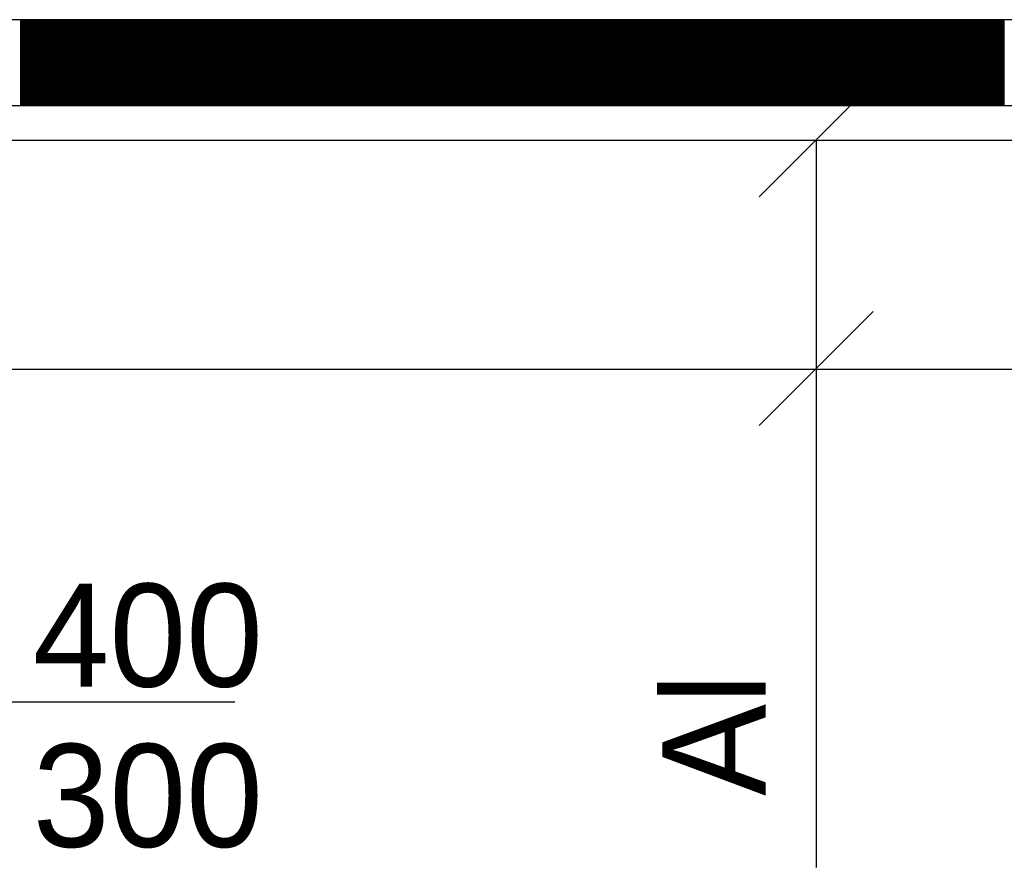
# Model space of a CAD drawing. Extents: x -1448 to 118900, y -195097 to 442500.
# Tile 87 of 103: x 67311 to 69030, y 399967 to 401448. Entities that reach past the tile are written whole.
import ezdxf
from ezdxf.enums import TextEntityAlignment as Align

# ---------------------------------------------------------------- set-up
doc = ezdxf.new("R2010")
doc.units = 0
doc.header["$LTSCALE"] = 100
doc.linetypes.add('LURETOUR', pattern=[6, 4, -2])
doc.layers.get('0').update_dxf_attribs({"linetype": 'CONTINUOUS'})
for name, color, linetype in [('ALL-----_REFLIJNEN', 8, 'CONTINUOUS'), ('WL570---_RETOUR', 3, 'CONTINUOUS'), ('WM570---', 1, 'CONTINUOUS')]:
    doc.layers.add(name, color=color, linetype=linetype)
doc.styles.add('BURO-018', font='BUROFONT.shx', dxfattribs={"height": 180})

# ---------------------------------------------------------------- blocks, each defined once
blk = doc.blocks.new('LU-2D-K-190')
at = {"color": 0, "linetype": 'CONTINUOUS'}
for p, q in [((-0.5, 200), (0.5, 200)), ((-0.5, -200), (0.5, -200))]:
    blk.add_line(p, q, dxfattribs=at)

msp = doc.modelspace()

# ---------------------------------------------------------------- linework, layer by layer
at = {"layer": 'ALL-----_REFLIJNEN', "color": 8, "linetype": 'CONTINUOUS'}
for p, q in [((72519.4, 401447.7), (66555.4, 401447.7)), ((72519.4, 401447.7), (66555.4, 401447.7)), ((67312.5, 401447.7), (67312.5, 401297.7)), ((67314.5, 401447.7), (67314.5, 401297.7)), ((67316.5, 401447.7), (67316.5, 401297.7)), ((67318.5, 401447.7), (67318.5, 401297.7)), ((67320.5, 401447.7), (67320.5, 401297.7)), ((67322.5, 401447.7), (67322.5, 401297.7)), ((67324.5, 401447.7), (67324.5, 401297.7)), ((67326.5, 401447.7), (67326.5, 401297.7)), ((67328.5, 401447.7), (67328.5, 401297.7)), ((67330.5, 401447.7), (67330.5, 401297.7)), ((67332.5, 401447.7), (67332.5, 401297.7)), ((67334.5, 401447.7), (67334.5, 401297.7)), ((67336.5, 401447.7), (67336.5, 401297.7)), ((67338.5, 401447.7), (67338.5, 401297.7)), ((67340.5, 401447.7), (67340.5, 401297.7)), ((67342.5, 401447.7), (67342.5, 401297.7)), ((67344.5, 401447.7), (67344.5, 401297.7)), ((67346.5, 401447.7), (67346.5, 401297.7)), ((67348.5, 401447.7), (67348.5, 401297.7)), ((67350.5, 401447.7), (67350.5, 401297.7)), ((67352.5, 401447.7), (67352.5, 401297.7)), ((67352.7, 401447.7), (67502.7, 401297.7)), ((67352.7, 401447.7), (67502.7, 401297.7)), ((67354.5, 401447.7), (67354.5, 401297.7)), ((67356.5, 401447.7), (67356.5, 401297.7)), ((67358.5, 401447.7), (67358.5, 401297.7)), ((67360.5, 401447.7), (67360.5, 401297.7)), ((67362.5, 401447.7), (67362.5, 401297.7)), ((67364.5, 401447.7), (67364.5, 401297.7)), ((67366.5, 401447.7), (67366.5, 401297.7)), ((67368.5, 401447.7), (67368.5, 401297.7)), ((67370.5, 401447.7), (67370.5, 401297.7)), ((67372.5, 401447.7), (67372.5, 401297.7)), ((67374.5, 401447.7), (67374.5, 401297.7)), ((67376.5, 401447.7), (67376.5, 401297.7)), ((67378.5, 401447.7), (67378.5, 401297.7)), ((67380.5, 401447.7), (67380.5, 401297.7)), ((67382.5, 401447.7), (67382.5, 401297.7)), ((67384.5, 401447.7), (67384.5, 401297.7)), ((67386.5, 401447.7), (67386.5, 401297.7)), ((67388.5, 401447.7), (67388.5, 401297.7)), ((67390.5, 401447.7), (67390.5, 401297.7)), ((67392.5, 401447.7), (67392.5, 401297.7)), ((67394.5, 401447.7), (67394.5, 401297.7)), ((67396.5, 401447.7), (67396.5, 401297.7)), ((67398.5, 401447.7), (67398.5, 401297.7)), ((67400.5, 401447.7), (67400.5, 401297.7)), ((67402.5, 401447.7), (67402.5, 401297.7)), ((67404.5, 401447.7), (67404.5, 401297.7)), ((67406.5, 401447.7), (67406.5, 401297.7)), ((67408.5, 401447.7), (67408.5, 401297.7)), ((67410.5, 401447.7), (67410.5, 401297.7)), ((67412.5, 401447.7), (67412.5, 401297.7)), ((67414.5, 401447.7), (67414.5, 401297.7)), ((67416.5, 401447.7), (67416.5, 401297.7)), ((67418.5, 401447.7), (67418.5, 401297.7)), ((67420.5, 401447.7), (67420.5, 401297.7)), ((67422.5, 401447.7), (67422.5, 401297.7)), ((67424.5, 401447.7), (67424.5, 401297.7)), ((67426.5, 401447.7), (67426.5, 401297.7)), ((67428.5, 401447.7), (67428.5, 401297.7)), ((67430.5, 401447.7), (67430.5, 401297.7)), ((67432.5, 401447.7), (67432.5, 401297.7)), ((67434.5, 401447.7), (67434.5, 401297.7)), ((67436.5, 401447.7), (67436.5, 401297.7)), ((67438.5, 401447.7), (67438.5, 401297.7)), ((67440.5, 401447.7), (67440.5, 401297.7)), ((67442.5, 401447.7), (67442.5, 401297.7)), ((67444.5, 401447.7), (67444.5, 401297.7)), ((67446.5, 401447.7), (67446.5, 401297.7)), ((67448.5, 401447.7), (67448.5, 401297.7)), ((67450.5, 401447.7), (67450.5, 401297.7)), ((67452.5, 401447.7), (67452.5, 401297.7)), ((67454.5, 401447.7), (67454.5, 401297.7)), ((67456.5, 401447.7), (67456.5, 401297.7)), ((67458.5, 401447.7), (67458.5, 401297.7)), ((67460.5, 401447.7), (67460.5, 401297.7)), ((67462.5, 401447.7), (67462.5, 401297.7)), ((67464.5, 401447.7), (67464.5, 401297.7)), ((67466.5, 401447.7), (67466.5, 401297.7)), ((67468.5, 401447.7), (67468.5, 401297.7)), ((67470.5, 401447.7), (67470.5, 401297.7)), ((67472.5, 401447.7), (67472.5, 401297.7)), ((67474.5, 401447.7), (67474.5, 401297.7)), ((67476.5, 401447.7), (67476.5, 401297.7)), ((67478.5, 401447.7), (67478.5, 401297.7)), ((67480.5, 401447.7), (67480.5, 401297.7)), ((67482.5, 401447.7), (67482.5, 401297.7)), ((67484.5, 401447.7), (67484.5, 401297.7)), ((67486.5, 401447.7), (67486.5, 401297.7)), ((67488.5, 401447.7), (67488.5, 401297.7)), ((67490.5, 401447.7), (67490.5, 401297.7)), ((67492.5, 401447.7), (67492.5, 401297.7)), ((67494.5, 401447.7), (67494.5, 401297.7)), ((67496.5, 401447.7), (67496.5, 401297.7)), ((67498.5, 401447.7), (67498.5, 401297.7)), ((67500.5, 401447.7), (67500.5, 401297.7)), ((67502.5, 401447.7), (67502.5, 401297.7)), ((67504.5, 401447.7), (67504.5, 401297.7)), ((67506.5, 401447.7), (67506.5, 401297.7)), ((67508.5, 401447.7), (67508.5, 401297.7)), ((67510.5, 401447.7), (67510.5, 401297.7)), ((67512.5, 401447.7), (67512.5, 401297.7)), ((67514.5, 401447.7), (67514.5, 401297.7)), ((67516.5, 401447.7), (67516.5, 401297.7)), ((67518.5, 401447.7), (67518.5, 401297.7)), ((67520.5, 401447.7), (67520.5, 401297.7)), ((67522.5, 401447.7), (67522.5, 401297.7)), ((67524.5, 401447.7), (67524.5, 401297.7)), ((67526.5, 401447.7), (67526.5, 401297.7)), ((67528.5, 401447.7), (67528.5, 401297.7)), ((67530.5, 401447.7), (67530.5, 401297.7)), ((67532.5, 401447.7), (67532.5, 401297.7)), ((67534.5, 401447.7), (67534.5, 401297.7)), ((67536.5, 401447.7), (67536.5, 401297.7)), ((67538.5, 401447.7), (67538.5, 401297.7)), ((67540.5, 401447.7), (67540.5, 401297.7)), ((67542.5, 401447.7), (67542.5, 401297.7)), ((67544.5, 401447.7), (67544.5, 401297.7)), ((67546.5, 401447.7), (67546.5, 401297.7)), ((67548.5, 401447.7), (67548.5, 401297.7)), ((67550.5, 401447.7), (67550.5, 401297.7)), ((67552.5, 401447.7), (67552.5, 401297.7)), ((67554.5, 401447.7), (67554.5, 401297.7)), ((67556.5, 401447.7), (67556.5, 401297.7)), ((67558.5, 401447.7), (67558.5, 401297.7)), ((67560.5, 401447.7), (67560.5, 401297.7)), ((67562.5, 401447.7), (67562.5, 401297.7)), ((67564.5, 401447.7), (67564.5, 401297.7)), ((67564.9, 401447.7), (67714.9, 401297.7)), ((67564.9, 401447.7), (67714.9, 401297.7)), ((67566.5, 401447.7), (67566.5, 401297.7)), ((67568.5, 401447.7), (67568.5, 401297.7)), ((67570.5, 401447.7), (67570.5, 401297.7)), ((67572.5, 401447.7), (67572.5, 401297.7)), ((67574.5, 401447.7), (67574.5, 401297.7)), ((67576.5, 401447.7), (67576.5, 401297.7)), ((67578.5, 401447.7), (67578.5, 401297.7)), ((67580.5, 401447.7), (67580.5, 401297.7)), ((67582.5, 401447.7), (67582.5, 401297.7)), ((67584.5, 401447.7), (67584.5, 401297.7)), ((67586.5, 401447.7), (67586.5, 401297.7)), ((67588.5, 401447.7), (67588.5, 401297.7)), ((67590.5, 401447.7), (67590.5, 401297.7)), ((67592.5, 401447.7), (67592.5, 401297.7)), ((67594.5, 401447.7), (67594.5, 401297.7)), ((67596.5, 401447.7), (67596.5, 401297.7)), ((67598.5, 401447.7), (67598.5, 401297.7)), ((67600.5, 401447.7), (67600.5, 401297.7)), ((67602.5, 401447.7), (67602.5, 401297.7)), ((67604.5, 401447.7), (67604.5, 401297.7)), ((67606.5, 401447.7), (67606.5, 401297.7)), ((67608.5, 401447.7), (67608.5, 401297.7)), ((67610.5, 401447.7), (67610.5, 401297.7)), ((67612.5, 401447.7), (67612.5, 401297.7)), ((67614.5, 401447.7), (67614.5, 401297.7)), ((67616.5, 401447.7), (67616.5, 401297.7)), ((67618.5, 401447.7), (67618.5, 401297.7)), ((67620.5, 401447.7), (67620.5, 401297.7)), ((67622.5, 401447.7), (67622.5, 401297.7)), ((67624.5, 401447.7), (67624.5, 401297.7)), ((67626.5, 401447.7), (67626.5, 401297.7)), ((67628.5, 401447.7), (67628.5, 401297.7)), ((67630.5, 401447.7), (67630.5, 401297.7)), ((67632.5, 401447.7), (67632.5, 401297.7)), ((67634.5, 401447.7), (67634.5, 401297.7)), ((67636.5, 401447.7), (67636.5, 401297.7)), ((67638.5, 401447.7), (67638.5, 401297.7)), ((67640.5, 401447.7), (67640.5, 401297.7)), ((67642.5, 401447.7), (67642.5, 401297.7)), ((67644.5, 401447.7), (67644.5, 401297.7)), ((67646.5, 401447.7), (67646.5, 401297.7)), ((67648.5, 401447.7), (67648.5, 401297.7)), ((67650.5, 401447.7), (67650.5, 401297.7)), ((67652.5, 401447.7), (67652.5, 401297.7)), ((67654.5, 401447.7), (67654.5, 401297.7)), ((67656.5, 401447.7), (67656.5, 401297.7)), ((67658.5, 401447.7), (67658.5, 401297.7)), ((67660.5, 401447.7), (67660.5, 401297.7)), ((67662.5, 401447.7), (67662.5, 401297.7)), ((67664.5, 401447.7), (67664.5, 401297.7)), ((67666.5, 401447.7), (67666.5, 401297.7)), ((67668.5, 401447.7), (67668.5, 401297.7)), ((67670.5, 401447.7), (67670.5, 401297.7)), ((67672.5, 401447.7), (67672.5, 401297.7)), ((67674.5, 401447.7), (67674.5, 401297.7)), ((67676.5, 401447.7), (67676.5, 401297.7)), ((67678.5, 401447.7), (67678.5, 401297.7)), ((67680.5, 401447.7), (67680.5, 401297.7)), ((67682.5, 401447.7), (67682.5, 401297.7)), ((67684.5, 401447.7), (67684.5, 401297.7)), ((67686.5, 401447.7), (67686.5, 401297.7)), ((67688.5, 401447.7), (67688.5, 401297.7)), ((67690.5, 401447.7), (67690.5, 401297.7)), ((67692.5, 401447.7), (67692.5, 401297.7)), ((67694.5, 401447.7), (67694.5, 401297.7)), ((67696.5, 401447.7), (67696.5, 401297.7)), ((67698.5, 401447.7), (67698.5, 401297.7)), ((67700.5, 401447.7), (67700.5, 401297.7)), ((67702.5, 401447.7), (67702.5, 401297.7)), ((67704.5, 401447.7), (67704.5, 401297.7)), ((67706.5, 401447.7), (67706.5, 401297.7)), ((67708.5, 401447.7), (67708.5, 401297.7)), ((67710.5, 401447.7), (67710.5, 401297.7)), ((67712.5, 401447.7), (67712.5, 401297.7)), ((67714.5, 401447.7), (67714.5, 401297.7)), ((67716.5, 401447.7), (67716.5, 401297.7)), ((67718.5, 401447.7), (67718.5, 401297.7)), ((67720.5, 401447.7), (67720.5, 401297.7)), ((67722.5, 401447.7), (67722.5, 401297.7)), ((67724.5, 401447.7), (67724.5, 401297.7)), ((67726.5, 401447.7), (67726.5, 401297.7)), ((67728.5, 401447.7), (67728.5, 401297.7)), ((67730.5, 401447.7), (67730.5, 401297.7)), ((67732.5, 401447.7), (67732.5, 401297.7)), ((67734.5, 401447.7), (67734.5, 401297.7)), ((67736.5, 401447.7), (67736.5, 401297.7)), ((67738.5, 401447.7), (67738.5, 401297.7)), ((67740.5, 401447.7), (67740.5, 401297.7)), ((67742.5, 401447.7), (67742.5, 401297.7)), ((67744.5, 401447.7), (67744.5, 401297.7)), ((67746.5, 401447.7), (67746.5, 401297.7)), ((67748.5, 401447.7), (67748.5, 401297.7)), ((67750.5, 401447.7), (67750.5, 401297.7)), ((67752.5, 401447.7), (67752.5, 401297.7)), ((67754.5, 401447.7), (67754.5, 401297.7)), ((67756.5, 401447.7), (67756.5, 401297.7)), ((67758.5, 401447.7), (67758.5, 401297.7)), ((67760.5, 401447.7), (67760.5, 401297.7)), ((67762.5, 401447.7), (67762.5, 401297.7)), ((67764.5, 401447.7), (67764.5, 401297.7)), ((67766.5, 401447.7), (67766.5, 401297.7)), ((67768.5, 401447.7), (67768.5, 401297.7)), ((67770.5, 401447.7), (67770.5, 401297.7)), ((67772.5, 401447.7), (67772.5, 401297.7)), ((67774.5, 401447.7), (67774.5, 401297.7)), ((67776.5, 401447.7), (67776.5, 401297.7)), ((67777, 401447.7), (67927, 401297.7)), ((67777, 401447.7), (67927, 401297.7)), ((67778.5, 401447.7), (67778.5, 401297.7)), ((67780.5, 401447.7), (67780.5, 401297.7)), ((67782.5, 401447.7), (67782.5, 401297.7)), ((67784.5, 401447.7), (67784.5, 401297.7)), ((67786.5, 401447.7), (67786.5, 401297.7)), ((67788.5, 401447.7), (67788.5, 401297.7)), ((67790.5, 401447.7), (67790.5, 401297.7)), ((67792.5, 401447.7), (67792.5, 401297.7)), ((67794.5, 401447.7), (67794.5, 401297.7)), ((67796.5, 401447.7), (67796.5, 401297.7)), ((67798.5, 401447.7), (67798.5, 401297.7)), ((67800.5, 401447.7), (67800.5, 401297.7)), ((67802.5, 401447.7), (67802.5, 401297.7)), ((67804.5, 401447.7), (67804.5, 401297.7)), ((67806.5, 401447.7), (67806.5, 401297.7)), ((67808.5, 401447.7), (67808.5, 401297.7)), ((67810.5, 401447.7), (67810.5, 401297.7)), ((67812.5, 401447.7), (67812.5, 401297.7)), ((67814.5, 401447.7), (67814.5, 401297.7)), ((67816.5, 401447.7), (67816.5, 401297.7)), ((67818.5, 401447.7), (67818.5, 401297.7)), ((67820.5, 401447.7), (67820.5, 401297.7)), ((67822.5, 401447.7), (67822.5, 401297.7)), ((67824.5, 401447.7), (67824.5, 401297.7)), ((67826.5, 401447.7), (67826.5, 401297.7)), ((67828.5, 401447.7), (67828.5, 401297.7)), ((67830.5, 401447.7), (67830.5, 401297.7)), ((67832.5, 401447.7), (67832.5, 401297.7)), ((67834.5, 401447.7), (67834.5, 401297.7)), ((67836.5, 401447.7), (67836.5, 401297.7)), ((67838.5, 401447.7), (67838.5, 401297.7)), ((67840.5, 401447.7), (67840.5, 401297.7)), ((67842.5, 401447.7), (67842.5, 401297.7)), ((67844.5, 401447.7), (67844.5, 401297.7)), ((67846.5, 401447.7), (67846.5, 401297.7)), ((67848.5, 401447.7), (67848.5, 401297.7)), ((67850.5, 401447.7), (67850.5, 401297.7)), ((67852.5, 401447.7), (67852.5, 401297.7)), ((67854.5, 401447.7), (67854.5, 401297.7)), ((67856.5, 401447.7), (67856.5, 401297.7)), ((67858.5, 401447.7), (67858.5, 401297.7)), ((67860.5, 401447.7), (67860.5, 401297.7)), ((67862.5, 401447.7), (67862.5, 401297.7)), ((67864.5, 401447.7), (67864.5, 401297.7)), ((67866.5, 401447.7), (67866.5, 401297.7)), ((67868.5, 401447.7), (67868.5, 401297.7)), ((67870.5, 401447.7), (67870.5, 401297.7)), ((67872.5, 401447.7), (67872.5, 401297.7)), ((67874.5, 401447.7), (67874.5, 401297.7)), ((67876.5, 401447.7), (67876.5, 401297.7)), ((67878.5, 401447.7), (67878.5, 401297.7)), ((67880.5, 401447.7), (67880.5, 401297.7)), ((67882.5, 401447.7), (67882.5, 401297.7)), ((67884.5, 401447.7), (67884.5, 401297.7)), ((67886.5, 401447.7), (67886.5, 401297.7)), ((67888.5, 401447.7), (67888.5, 401297.7)), ((67890.5, 401447.7), (67890.5, 401297.7)), ((67892.5, 401447.7), (67892.5, 401297.7)), ((67894.5, 401447.7), (67894.5, 401297.7)), ((67896.5, 401447.7), (67896.5, 401297.7)), ((67898.5, 401447.7), (67898.5, 401297.7)), ((67900.5, 401447.7), (67900.5, 401297.7)), ((67902.5, 401447.7), (67902.5, 401297.7)), ((67904.5, 401447.7), (67904.5, 401297.7)), ((67906.5, 401447.7), (67906.5, 401297.7)), ((67908.5, 401447.7), (67908.5, 401297.7)), ((67910.5, 401447.7), (67910.5, 401297.7)), ((67912.5, 401447.7), (67912.5, 401297.7)), ((67914.5, 401447.7), (67914.5, 401297.7)), ((67916.5, 401447.7), (67916.5, 401297.7)), ((67918.5, 401447.7), (67918.5, 401297.7)), ((67920.5, 401447.7), (67920.5, 401297.7)), ((67922.5, 401447.7), (67922.5, 401297.7)), ((67924.5, 401447.7), (67924.5, 401297.7)), ((67926.5, 401447.7), (67926.5, 401297.7)), ((67928.5, 401447.7), (67928.5, 401297.7)), ((67930.5, 401447.7), (67930.5, 401297.7)), ((67932.5, 401447.7), (67932.5, 401297.7)), ((67934.5, 401447.7), (67934.5, 401297.7)), ((67936.5, 401447.7), (67936.5, 401297.7)), ((67938.5, 401447.7), (67938.5, 401297.7)), ((67940.5, 401447.7), (67940.5, 401297.7)), ((67942.5, 401447.7), (67942.5, 401297.7)), ((67944.5, 401447.7), (67944.5, 401297.7)), ((67946.5, 401447.7), (67946.5, 401297.7)), ((67948.5, 401447.7), (67948.5, 401297.7)), ((67950.5, 401447.7), (67950.5, 401297.7)), ((67952.5, 401447.7), (67952.5, 401297.7)), ((67954.5, 401447.7), (67954.5, 401297.7)), ((67956.5, 401447.7), (67956.5, 401297.7)), ((67958.5, 401447.7), (67958.5, 401297.7)), ((67960.5, 401447.7), (67960.5, 401297.7)), ((67962.5, 401447.7), (67962.5, 401297.7)), ((67964.5, 401447.7), (67964.5, 401297.7)), ((67966.5, 401447.7), (67966.5, 401297.7)), ((67968.5, 401447.7), (67968.5, 401297.7)), ((67970.5, 401447.7), (67970.5, 401297.7)), ((67972.5, 401447.7), (67972.5, 401297.7)), ((67974.5, 401447.7), (67974.5, 401297.7)), ((67976.5, 401447.7), (67976.5, 401297.7)), ((67978.5, 401447.7), (67978.5, 401297.7)), ((67980.5, 401447.7), (67980.5, 401297.7)), ((67982.5, 401447.7), (67982.5, 401297.7)), ((67984.5, 401447.7), (67984.5, 401297.7)), ((67986.5, 401447.7), (67986.5, 401297.7)), ((67988.5, 401447.7), (67988.5, 401297.7)), ((67989.1, 401447.7), (68139.1, 401297.7)), ((67989.1, 401447.7), (68139.1, 401297.7)), ((67990.5, 401447.7), (67990.5, 401297.7)), ((67992.5, 401447.7), (67992.5, 401297.7)), ((67994.5, 401447.7), (67994.5, 401297.7)), ((67996.5, 401447.7), (67996.5, 401297.7)), ((67998.5, 401447.7), (67998.5, 401297.7)), ((68000.5, 401447.7), (68000.5, 401297.7)), ((68002.5, 401447.7), (68002.5, 401297.7)), ((68004.5, 401447.7), (68004.5, 401297.7)), ((68006.5, 401447.7), (68006.5, 401297.7)), ((68008.5, 401447.7), (68008.5, 401297.7)), ((68010.5, 401447.7), (68010.5, 401297.7)), ((68012.5, 401447.7), (68012.5, 401297.7)), ((68014.5, 401447.7), (68014.5, 401297.7)), ((68016.5, 401447.7), (68016.5, 401297.7)), ((68018.5, 401447.7), (68018.5, 401297.7)), ((68020.5, 401447.7), (68020.5, 401297.7)), ((68022.5, 401447.7), (68022.5, 401297.7)), ((68024.5, 401447.7), (68024.5, 401297.7)), ((68026.5, 401447.7), (68026.5, 401297.7)), ((68028.5, 401447.7), (68028.5, 401297.7)), ((68030.5, 401447.7), (68030.5, 401297.7)), ((68032.5, 401447.7), (68032.5, 401297.7)), ((68034.5, 401447.7), (68034.5, 401297.7)), ((68036.5, 401447.7), (68036.5, 401297.7)), ((68038.5, 401447.7), (68038.5, 401297.7)), ((68040.5, 401447.7), (68040.5, 401297.7)), ((68042.5, 401447.7), (68042.5, 401297.7)), ((68044.5, 401447.7), (68044.5, 401297.7)), ((68046.5, 401447.7), (68046.5, 401297.7)), ((68048.5, 401447.7), (68048.5, 401297.7)), ((68050.5, 401447.7), (68050.5, 401297.7)), ((68052.5, 401447.7), (68052.5, 401297.7)), ((68054.5, 401447.7), (68054.5, 401297.7)), ((68056.5, 401447.7), (68056.5, 401297.7)), ((68058.5, 401447.7), (68058.5, 401297.7)), ((68060.5, 401447.7), (68060.5, 401297.7)), ((68062.5, 401447.7), (68062.5, 401297.7)), ((68064.5, 401447.7), (68064.5, 401297.7)), ((68066.5, 401447.7), (68066.5, 401297.7)), ((68068.5, 401447.7), (68068.5, 401297.7)), ((68070.5, 401447.7), (68070.5, 401297.7)), ((68072.5, 401447.7), (68072.5, 401297.7)), ((68074.5, 401447.7), (68074.5, 401297.7)), ((68076.5, 401447.7), (68076.5, 401297.7)), ((68078.5, 401447.7), (68078.5, 401297.7)), ((68080.5, 401447.7), (68080.5, 401297.7)), ((68082.5, 401447.7), (68082.5, 401297.7)), ((68084.5, 401447.7), (68084.5, 401297.7)), ((68086.5, 401447.7), (68086.5, 401297.7)), ((68088.5, 401447.7), (68088.5, 401297.7)), ((68090.5, 401447.7), (68090.5, 401297.7)), ((68092.5, 401447.7), (68092.5, 401297.7)), ((68094.5, 401447.7), (68094.5, 401297.7)), ((68096.5, 401447.7), (68096.5, 401297.7)), ((68098.5, 401447.7), (68098.5, 401297.7)), ((68100.5, 401447.7), (68100.5, 401297.7)), ((68102.5, 401447.7), (68102.5, 401297.7)), ((68104.5, 401447.7), (68104.5, 401297.7)), ((68106.5, 401447.7), (68106.5, 401297.7)), ((68108.5, 401447.7), (68108.5, 401297.7)), ((68110.5, 401447.7), (68110.5, 401297.7)), ((68112.5, 401447.7), (68112.5, 401297.7)), ((68114.5, 401447.7), (68114.5, 401297.7)), ((68116.5, 401447.7), (68116.5, 401297.7)), ((68118.5, 401447.7), (68118.5, 401297.7)), ((68120.5, 401447.7), (68120.5, 401297.7)), ((68122.5, 401447.7), (68122.5, 401297.7)), ((68124.5, 401447.7), (68124.5, 401297.7)), ((68126.5, 401447.7), (68126.5, 401297.7)), ((68128.5, 401447.7), (68128.5, 401297.7)), ((68130.5, 401447.7), (68130.5, 401297.7)), ((68132.5, 401447.7), (68132.5, 401297.7)), ((68134.5, 401447.7), (68134.5, 401297.7)), ((68136.5, 401447.7), (68136.5, 401297.7)), ((68138.5, 401447.7), (68138.5, 401297.7)), ((68140.5, 401447.7), (68140.5, 401297.7)), ((68142.5, 401447.7), (68142.5, 401297.7)), ((68144.5, 401447.7), (68144.5, 401297.7)), ((68146.5, 401447.7), (68146.5, 401297.7)), ((68148.5, 401447.7), (68148.5, 401297.7)), ((68150.5, 401447.7), (68150.5, 401297.7)), ((68152.5, 401447.7), (68152.5, 401297.7)), ((68154.5, 401447.7), (68154.5, 401297.7)), ((68156.5, 401447.7), (68156.5, 401297.7)), ((68158.5, 401447.7), (68158.5, 401297.7)), ((68160.5, 401447.7), (68160.5, 401297.7)), ((68162.5, 401447.7), (68162.5, 401297.7)), ((68164.5, 401447.7), (68164.5, 401297.7)), ((68166.5, 401447.7), (68166.5, 401297.7)), ((68168.5, 401447.7), (68168.5, 401297.7)), ((68170.5, 401447.7), (68170.5, 401297.7)), ((68172.5, 401447.7), (68172.5, 401297.7)), ((68174.5, 401447.7), (68174.5, 401297.7)), ((68176.5, 401447.7), (68176.5, 401297.7)), ((68178.5, 401447.7), (68178.5, 401297.7)), ((68180.5, 401447.7), (68180.5, 401297.7)), ((68182.5, 401447.7), (68182.5, 401297.7)), ((68184.5, 401447.7), (68184.5, 401297.7)), ((68186.5, 401447.7), (68186.5, 401297.7)), ((68188.5, 401447.7), (68188.5, 401297.7)), ((68190.5, 401447.7), (68190.5, 401297.7)), ((68192.5, 401447.7), (68192.5, 401297.7)), ((68194.5, 401447.7), (68194.5, 401297.7)), ((68196.5, 401447.7), (68196.5, 401297.7)), ((68198.5, 401447.7), (68198.5, 401297.7)), ((68200.5, 401447.7), (68200.5, 401297.7)), ((68201.2, 401447.7), (68351.2, 401297.7)), ((68201.2, 401447.7), (68351.2, 401297.7)), ((68202.5, 401447.7), (68202.5, 401297.7)), ((68204.5, 401447.7), (68204.5, 401297.7)), ((68206.5, 401447.7), (68206.5, 401297.7)), ((68208.5, 401447.7), (68208.5, 401297.7)), ((68210.5, 401447.7), (68210.5, 401297.7)), ((68212.5, 401447.7), (68212.5, 401297.7)), ((68214.5, 401447.7), (68214.5, 401297.7)), ((68216.5, 401447.7), (68216.5, 401297.7)), ((68218.5, 401447.7), (68218.5, 401297.7)), ((68220.5, 401447.7), (68220.5, 401297.7)), ((68222.5, 401447.7), (68222.5, 401297.7)), ((68224.5, 401447.7), (68224.5, 401297.7)), ((68226.5, 401447.7), (68226.5, 401297.7)), ((68228.5, 401447.7), (68228.5, 401297.7)), ((68230.5, 401447.7), (68230.5, 401297.7)), ((68232.5, 401447.7), (68232.5, 401297.7)), ((68234.5, 401447.7), (68234.5, 401297.7)), ((68236.5, 401447.7), (68236.5, 401297.7)), ((68238.5, 401447.7), (68238.5, 401297.7)), ((68240.5, 401447.7), (68240.5, 401297.7)), ((68242.5, 401447.7), (68242.5, 401297.7)), ((68244.5, 401447.7), (68244.5, 401297.7)), ((68246.5, 401447.7), (68246.5, 401297.7)), ((68248.5, 401447.7), (68248.5, 401297.7)), ((68250.5, 401447.7), (68250.5, 401297.7)), ((68252.5, 401447.7), (68252.5, 401297.7)), ((68254.5, 401447.7), (68254.5, 401297.7)), ((68256.5, 401447.7), (68256.5, 401297.7)), ((68258.5, 401447.7), (68258.5, 401297.7)), ((68260.5, 401447.7), (68260.5, 401297.7)), ((68262.5, 401447.7), (68262.5, 401297.7)), ((68264.5, 401447.7), (68264.5, 401297.7)), ((68266.5, 401447.7), (68266.5, 401297.7)), ((68268.5, 401447.7), (68268.5, 401297.7)), ((68270.5, 401447.7), (68270.5, 401297.7)), ((68272.5, 401447.7), (68272.5, 401297.7)), ((68274.5, 401447.7), (68274.5, 401297.7)), ((68276.5, 401447.7), (68276.5, 401297.7)), ((68278.5, 401447.7), (68278.5, 401297.7)), ((68280.5, 401447.7), (68280.5, 401297.7)), ((68282.5, 401447.7), (68282.5, 401297.7)), ((68284.5, 401447.7), (68284.5, 401297.7)), ((68286.5, 401447.7), (68286.5, 401297.7)), ((68288.5, 401447.7), (68288.5, 401297.7)), ((68290.5, 401447.7), (68290.5, 401297.7)), ((68292.5, 401447.7), (68292.5, 401297.7)), ((68294.5, 401447.7), (68294.5, 401297.7)), ((68296.5, 401447.7), (68296.5, 401297.7)), ((68298.5, 401447.7), (68298.5, 401297.7)), ((68300.5, 401447.7), (68300.5, 401297.7)), ((68302.5, 401447.7), (68302.5, 401297.7)), ((68304.5, 401447.7), (68304.5, 401297.7)), ((68306.5, 401447.7), (68306.5, 401297.7)), ((68308.5, 401447.7), (68308.5, 401297.7)), ((68310.5, 401447.7), (68310.5, 401297.7)), ((68312.5, 401447.7), (68312.5, 401297.7)), ((68314.5, 401447.7), (68314.5, 401297.7)), ((68316.5, 401447.7), (68316.5, 401297.7)), ((68318.5, 401447.7), (68318.5, 401297.7)), ((68320.5, 401447.7), (68320.5, 401297.7)), ((68322.5, 401447.7), (68322.5, 401297.7)), ((68324.5, 401447.7), (68324.5, 401297.7)), ((68326.5, 401447.7), (68326.5, 401297.7)), ((68328.5, 401447.7), (68328.5, 401297.7)), ((68330.5, 401447.7), (68330.5, 401297.7)), ((68332.5, 401447.7), (68332.5, 401297.7)), ((68334.5, 401447.7), (68334.5, 401297.7)), ((68336.5, 401447.7), (68336.5, 401297.7)), ((68338.5, 401447.7), (68338.5, 401297.7)), ((68340.5, 401447.7), (68340.5, 401297.7)), ((68342.5, 401447.7), (68342.5, 401297.7)), ((68344.5, 401447.7), (68344.5, 401297.7)), ((68346.5, 401447.7), (68346.5, 401297.7)), ((68348.5, 401447.7), (68348.5, 401297.7)), ((68350.5, 401447.7), (68350.5, 401297.7)), ((68352.5, 401447.7), (68352.5, 401297.7)), ((68354.5, 401447.7), (68354.5, 401297.7)), ((68356.5, 401447.7), (68356.5, 401297.7)), ((68358.5, 401447.7), (68358.5, 401297.7)), ((68360.5, 401447.7), (68360.5, 401297.7)), ((68362.5, 401447.7), (68362.5, 401297.7)), ((68364.5, 401447.7), (68364.5, 401297.7)), ((68366.5, 401447.7), (68366.5, 401297.7)), ((68368.5, 401447.7), (68368.5, 401297.7)), ((68370.5, 401447.7), (68370.5, 401297.7)), ((68372.5, 401447.7), (68372.5, 401297.7)), ((68374.5, 401447.7), (68374.5, 401297.7)), ((68376.5, 401447.7), (68376.5, 401297.7)), ((68378.5, 401447.7), (68378.5, 401297.7)), ((68380.5, 401447.7), (68380.5, 401297.7)), ((68382.5, 401447.7), (68382.5, 401297.7)), ((68384.5, 401447.7), (68384.5, 401297.7)), ((68386.5, 401447.7), (68386.5, 401297.7)), ((68388.5, 401447.7), (68388.5, 401297.7)), ((68390.5, 401447.7), (68390.5, 401297.7)), ((68392.5, 401447.7), (68392.5, 401297.7)), ((68394.5, 401447.7), (68394.5, 401297.7)), ((68396.5, 401447.7), (68396.5, 401297.7)), ((68398.5, 401447.7), (68398.5, 401297.7)), ((68400.5, 401447.7), (68400.5, 401297.7)), ((68402.5, 401447.7), (68402.5, 401297.7)), ((68404.5, 401447.7), (68404.5, 401297.7)), ((68406.5, 401447.7), (68406.5, 401297.7)), ((68408.5, 401447.7), (68408.5, 401297.7)), ((68410.5, 401447.7), (68410.5, 401297.7)), ((68412.5, 401447.7), (68412.5, 401297.7)), ((68413.4, 401447.7), (68563.4, 401297.7)), ((68413.4, 401447.7), (68563.4, 401297.7)), ((68414.5, 401447.7), (68414.5, 401297.7)), ((68416.5, 401447.7), (68416.5, 401297.7)), ((68418.5, 401447.7), (68418.5, 401297.7)), ((68420.5, 401447.7), (68420.5, 401297.7)), ((68422.5, 401447.7), (68422.5, 401297.7)), ((68424.5, 401447.7), (68424.5, 401297.7)), ((68426.5, 401447.7), (68426.5, 401297.7)), ((68428.5, 401447.7), (68428.5, 401297.7)), ((68430.5, 401447.7), (68430.5, 401297.7)), ((68432.5, 401447.7), (68432.5, 401297.7)), ((68434.5, 401447.7), (68434.5, 401297.7)), ((68436.5, 401447.7), (68436.5, 401297.7)), ((68438.5, 401447.7), (68438.5, 401297.7)), ((68440.5, 401447.7), (68440.5, 401297.7)), ((68442.5, 401447.7), (68442.5, 401297.7)), ((68444.5, 401447.7), (68444.5, 401297.7)), ((68446.5, 401447.7), (68446.5, 401297.7)), ((68448.5, 401447.7), (68448.5, 401297.7)), ((68450.5, 401447.7), (68450.5, 401297.7)), ((68452.5, 401447.7), (68452.5, 401297.7)), ((68454.5, 401447.7), (68454.5, 401297.7)), ((68456.5, 401447.7), (68456.5, 401297.7)), ((68458.5, 401447.7), (68458.5, 401297.7)), ((68460.5, 401447.7), (68460.5, 401297.7)), ((68462.5, 401447.7), (68462.5, 401297.7)), ((68464.5, 401447.7), (68464.5, 401297.7)), ((68466.5, 401447.7), (68466.5, 401297.7)), ((68468.5, 401447.7), (68468.5, 401297.7)), ((68470.5, 401447.7), (68470.5, 401297.7)), ((68472.5, 401447.7), (68472.5, 401297.7)), ((68474.5, 401447.7), (68474.5, 401297.7)), ((68476.5, 401447.7), (68476.5, 401297.7)), ((68478.5, 401447.7), (68478.5, 401297.7)), ((68480.5, 401447.7), (68480.5, 401297.7)), ((68482.5, 401447.7), (68482.5, 401297.7)), ((68484.5, 401447.7), (68484.5, 401297.7)), ((68486.5, 401447.7), (68486.5, 401297.7)), ((68488.5, 401447.7), (68488.5, 401297.7)), ((68490.5, 401447.7), (68490.5, 401297.7)), ((68492.5, 401447.7), (68492.5, 401297.7)), ((68494.5, 401447.7), (68494.5, 401297.7)), ((68496.5, 401447.7), (68496.5, 401297.7)), ((68498.5, 401447.7), (68498.5, 401297.7)), ((68500.5, 401447.7), (68500.5, 401297.7)), ((68502.5, 401447.7), (68502.5, 401297.7)), ((68504.5, 401447.7), (68504.5, 401297.7)), ((68506.5, 401447.7), (68506.5, 401297.7)), ((68508.5, 401447.7), (68508.5, 401297.7)), ((68510.5, 401447.7), (68510.5, 401297.7)), ((68512.5, 401447.7), (68512.5, 401297.7)), ((68514.5, 401447.7), (68514.5, 401297.7)), ((68516.5, 401447.7), (68516.5, 401297.7)), ((68518.5, 401447.7), (68518.5, 401297.7)), ((68520.5, 401447.7), (68520.5, 401297.7)), ((68522.5, 401447.7), (68522.5, 401297.7)), ((68524.5, 401447.7), (68524.5, 401297.7)), ((68526.5, 401447.7), (68526.5, 401297.7)), ((68528.5, 401447.7), (68528.5, 401297.7)), ((68530.5, 401447.7), (68530.5, 401297.7)), ((68532.5, 401447.7), (68532.5, 401297.7)), ((68534.5, 401447.7), (68534.5, 401297.7)), ((68536.5, 401447.7), (68536.5, 401297.7)), ((68538.5, 401447.7), (68538.5, 401297.7)), ((68540.5, 401447.7), (68540.5, 401297.7)), ((68542.5, 401447.7), (68542.5, 401297.7)), ((68544.5, 401447.7), (68544.5, 401297.7)), ((68546.5, 401447.7), (68546.5, 401297.7)), ((68548.5, 401447.7), (68548.5, 401297.7)), ((68550.5, 401447.7), (68550.5, 401297.7)), ((68552.5, 401447.7), (68552.5, 401297.7)), ((68554.5, 401447.7), (68554.5, 401297.7)), ((68556.5, 401447.7), (68556.5, 401297.7)), ((68558.5, 401447.7), (68558.5, 401297.7)), ((68560.5, 401447.7), (68560.5, 401297.7)), ((68562.5, 401447.7), (68562.5, 401297.7)), ((68564.5, 401447.7), (68564.5, 401297.7)), ((68566.5, 401447.7), (68566.5, 401297.7)), ((68568.5, 401447.7), (68568.5, 401297.7)), ((68570.5, 401447.7), (68570.5, 401297.7)), ((68572.5, 401447.7), (68572.5, 401297.7)), ((68574.5, 401447.7), (68574.5, 401297.7)), ((68576.5, 401447.7), (68576.5, 401297.7)), ((68578.5, 401447.7), (68578.5, 401297.7)), ((68580.5, 401447.7), (68580.5, 401297.7)), ((68582.5, 401447.7), (68582.5, 401297.7)), ((68584.5, 401447.7), (68584.5, 401297.7)), ((68586.5, 401447.7), (68586.5, 401297.7)), ((68588.5, 401447.7), (68588.5, 401297.7)), ((68590.5, 401447.7), (68590.5, 401297.7)), ((68592.5, 401447.7), (68592.5, 401297.7)), ((68594.5, 401447.7), (68594.5, 401297.7)), ((68596.5, 401447.7), (68596.5, 401297.7)), ((68598.5, 401447.7), (68598.5, 401297.7)), ((68600.5, 401447.7), (68600.5, 401297.7)), ((68602.5, 401447.7), (68602.5, 401297.7)), ((68604.5, 401447.7), (68604.5, 401297.7)), ((68606.5, 401447.7), (68606.5, 401297.7)), ((68608.5, 401447.7), (68608.5, 401297.7)), ((68610.5, 401447.7), (68610.5, 401297.7)), ((68612.5, 401447.7), (68612.5, 401297.7)), ((68614.5, 401447.7), (68614.5, 401297.7)), ((68616.5, 401447.7), (68616.5, 401297.7)), ((68618.5, 401447.7), (68618.5, 401297.7)), ((68620.5, 401447.7), (68620.5, 401297.7)), ((68622.5, 401447.7), (68622.5, 401297.7)), ((68624.5, 401447.7), (68624.5, 401297.7)), ((68625.5, 401447.7), (68775.5, 401297.7)), ((68625.5, 401447.7), (68775.5, 401297.7)), ((68626.5, 401447.7), (68626.5, 401297.7)), ((68628.5, 401447.7), (68628.5, 401297.7)), ((68630.5, 401447.7), (68630.5, 401297.7)), ((68632.5, 401447.7), (68632.5, 401297.7)), ((68634.5, 401447.7), (68634.5, 401297.7)), ((68636.5, 401447.7), (68636.5, 401297.7)), ((68638.5, 401447.7), (68638.5, 401297.7)), ((68640.5, 401447.7), (68640.5, 401297.7)), ((68642.5, 401447.7), (68642.5, 401297.7)), ((68644.5, 401447.7), (68644.5, 401297.7)), ((68646.5, 401447.7), (68646.5, 401297.7)), ((68648.5, 401447.7), (68648.5, 401297.7)), ((68650.5, 401447.7), (68650.5, 401297.7)), ((68652.5, 401447.7), (68652.5, 401297.7)), ((68654.5, 401447.7), (68654.5, 401297.7)), ((68656.5, 401447.7), (68656.5, 401297.7)), ((68658.5, 401447.7), (68658.5, 401297.7)), ((68660.5, 401447.7), (68660.5, 401297.7)), ((68662.5, 401447.7), (68662.5, 401297.7)), ((68664.5, 401447.7), (68664.5, 401297.7)), ((68666.5, 401447.7), (68666.5, 401297.7)), ((68668.5, 401447.7), (68668.5, 401297.7)), ((68670.5, 401447.7), (68670.5, 401297.7)), ((68672.5, 401447.7), (68672.5, 401297.7)), ((68674.5, 401447.7), (68674.5, 401297.7)), ((68676.5, 401447.7), (68676.5, 401297.7)), ((68678.5, 401447.7), (68678.5, 401297.7)), ((68680.5, 401447.7), (68680.5, 401297.7)), ((68682.5, 401447.7), (68682.5, 401297.7)), ((68684.5, 401447.7), (68684.5, 401297.7)), ((68686.5, 401447.7), (68686.5, 401297.7)), ((68688.5, 401447.7), (68688.5, 401297.7)), ((68690.5, 401447.7), (68690.5, 401297.7)), ((68692.5, 401447.7), (68692.5, 401297.7)), ((68694.5, 401447.7), (68694.5, 401297.7)), ((68696.5, 401447.7), (68696.5, 401297.7)), ((68698.5, 401447.7), (68698.5, 401297.7)), ((68700.5, 401447.7), (68700.5, 401297.7)), ((68702.5, 401447.7), (68702.5, 401297.7)), ((68704.5, 401447.7), (68704.5, 401297.7)), ((68706.5, 401447.7), (68706.5, 401297.7)), ((68708.5, 401447.7), (68708.5, 401297.7)), ((68710.5, 401447.7), (68710.5, 401297.7)), ((68712.5, 401447.7), (68712.5, 401297.7)), ((68714.5, 401447.7), (68714.5, 401297.7)), ((68716.5, 401447.7), (68716.5, 401297.7)), ((68718.5, 401447.7), (68718.5, 401297.7)), ((68720.5, 401447.7), (68720.5, 401297.7)), ((68722.5, 401447.7), (68722.5, 401297.7)), ((68724.5, 401447.7), (68724.5, 401297.7)), ((68726.5, 401447.7), (68726.5, 401297.7)), ((68728.5, 401447.7), (68728.5, 401297.7)), ((68730.5, 401447.7), (68730.5, 401297.7)), ((68732.5, 401447.7), (68732.5, 401297.7)), ((68734.5, 401447.7), (68734.5, 401297.7)), ((68736.5, 401447.7), (68736.5, 401297.7)), ((68738.5, 401447.7), (68738.5, 401297.7)), ((68740.5, 401447.7), (68740.5, 401297.7)), ((68742.5, 401447.7), (68742.5, 401297.7)), ((68744.5, 401447.7), (68744.5, 401297.7)), ((68746.5, 401447.7), (68746.5, 401297.7)), ((68748.5, 401447.7), (68748.5, 401297.7)), ((68750.5, 401447.7), (68750.5, 401297.7)), ((68752.5, 401447.7), (68752.5, 401297.7)), ((68754.5, 401447.7), (68754.5, 401297.7)), ((68756.5, 401447.7), (68756.5, 401297.7)), ((68758.5, 401447.7), (68758.5, 401297.7)), ((68760.5, 401447.7), (68760.5, 401297.7)), ((68762.5, 401447.7), (68762.5, 401297.7)), ((68764.5, 401447.7), (68764.5, 401297.7)), ((68766.5, 401447.7), (68766.5, 401297.7)), ((68768.5, 401447.7), (68768.5, 401297.7)), ((68770.5, 401447.7), (68770.5, 401297.7)), ((68772.5, 401447.7), (68772.5, 401297.7)), ((68774.5, 401447.7), (68774.5, 401297.7)), ((68776.5, 401447.7), (68776.5, 401297.7)), ((68778.5, 401447.7), (68778.5, 401297.7)), ((68780.5, 401447.7), (68780.5, 401297.7)), ((68782.5, 401447.7), (68782.5, 401297.7)), ((68784.5, 401447.7), (68784.5, 401297.7)), ((68786.5, 401447.7), (68786.5, 401297.7)), ((68788.5, 401447.7), (68788.5, 401297.7)), ((68790.5, 401447.7), (68790.5, 401297.7)), ((68792.5, 401447.7), (68792.5, 401297.7)), ((68794.5, 401447.7), (68794.5, 401297.7)), ((68796.5, 401447.7), (68796.5, 401297.7)), ((68798.5, 401447.7), (68798.5, 401297.7)), ((68800.5, 401447.7), (68800.5, 401297.7)), ((68802.5, 401447.7), (68802.5, 401297.7)), ((68804.5, 401447.7), (68804.5, 401297.7)), ((68806.5, 401447.7), (68806.5, 401297.7)), ((68808.5, 401447.7), (68808.5, 401297.7)), ((68810.5, 401447.7), (68810.5, 401297.7)), ((68812.5, 401447.7), (68812.5, 401297.7)), ((68814.5, 401447.7), (68814.5, 401297.7)), ((68816.5, 401447.7), (68816.5, 401297.7)), ((68818.5, 401447.7), (68818.5, 401297.7)), ((68820.5, 401447.7), (68820.5, 401297.7)), ((68822.5, 401447.7), (68822.5, 401297.7)), ((68824.5, 401447.7), (68824.5, 401297.7)), ((68826.5, 401447.7), (68826.5, 401297.7)), ((68828.5, 401447.7), (68828.5, 401297.7)), ((68830.5, 401447.7), (68830.5, 401297.7)), ((68832.5, 401447.7), (68832.5, 401297.7)), ((68834.5, 401447.7), (68834.5, 401297.7)), ((68836.5, 401447.7), (68836.5, 401297.7)), ((68837.6, 401447.7), (68987.6, 401297.7)), ((68837.6, 401447.7), (68987.6, 401297.7)), ((68838.5, 401447.7), (68838.5, 401297.7)), ((68840.5, 401447.7), (68840.5, 401297.7)), ((68842.5, 401447.7), (68842.5, 401297.7)), ((68844.5, 401447.7), (68844.5, 401297.7)), ((68846.5, 401447.7), (68846.5, 401297.7)), ((68848.5, 401447.7), (68848.5, 401297.7)), ((68850.5, 401447.7), (68850.5, 401297.7)), ((68852.5, 401447.7), (68852.5, 401297.7)), ((68854.5, 401447.7), (68854.5, 401297.7)), ((68856.5, 401447.7), (68856.5, 401297.7)), ((68858.5, 401447.7), (68858.5, 401297.7)), ((68860.5, 401447.7), (68860.5, 401297.7)), ((68862.5, 401447.7), (68862.5, 401297.7)), ((68864.5, 401447.7), (68864.5, 401297.7)), ((68866.5, 401447.7), (68866.5, 401297.7)), ((68868.5, 401447.7), (68868.5, 401297.7)), ((68870.5, 401447.7), (68870.5, 401297.7)), ((68872.5, 401447.7), (68872.5, 401297.7)), ((68874.5, 401447.7), (68874.5, 401297.7)), ((68876.5, 401447.7), (68876.5, 401297.7)), ((68878.5, 401447.7), (68878.5, 401297.7)), ((68880.5, 401447.7), (68880.5, 401297.7)), ((68882.5, 401447.7), (68882.5, 401297.7)), ((68884.5, 401447.7), (68884.5, 401297.7)), ((68886.5, 401447.7), (68886.5, 401297.7)), ((68888.5, 401447.7), (68888.5, 401297.7)), ((68890.5, 401447.7), (68890.5, 401297.7)), ((68892.5, 401447.7), (68892.5, 401297.7)), ((68894.5, 401447.7), (68894.5, 401297.7)), ((68896.5, 401447.7), (68896.5, 401297.7)), ((68898.5, 401447.7), (68898.5, 401297.7)), ((68900.5, 401447.7), (68900.5, 401297.7)), ((68902.5, 401447.7), (68902.5, 401297.7)), ((68904.5, 401447.7), (68904.5, 401297.7)), ((68906.5, 401447.7), (68906.5, 401297.7)), ((68908.5, 401447.7), (68908.5, 401297.7)), ((68910.5, 401447.7), (68910.5, 401297.7)), ((68912.5, 401447.7), (68912.5, 401297.7)), ((68914.5, 401447.7), (68914.5, 401297.7)), ((68916.5, 401447.7), (68916.5, 401297.7)), ((68918.5, 401447.7), (68918.5, 401297.7)), ((68920.5, 401447.7), (68920.5, 401297.7)), ((68922.5, 401447.7), (68922.5, 401297.7)), ((68924.5, 401447.7), (68924.5, 401297.7)), ((68926.5, 401447.7), (68926.5, 401297.7)), ((68928.5, 401447.7), (68928.5, 401297.7)), ((68930.5, 401447.7), (68930.5, 401297.7)), ((68932.5, 401447.7), (68932.5, 401297.7)), ((68934.5, 401447.7), (68934.5, 401297.7)), ((68936.5, 401447.7), (68936.5, 401297.7)), ((68938.5, 401447.7), (68938.5, 401297.7)), ((68940.5, 401447.7), (68940.5, 401297.7)), ((68942.5, 401447.7), (68942.5, 401297.7)), ((68944.5, 401447.7), (68944.5, 401297.7)), ((68946.5, 401447.7), (68946.5, 401297.7)), ((68948.5, 401447.7), (68948.5, 401297.7)), ((68950.5, 401447.7), (68950.5, 401297.7)), ((68952.5, 401447.7), (68952.5, 401297.7)), ((68954.5, 401447.7), (68954.5, 401297.7)), ((68956.5, 401447.7), (68956.5, 401297.7)), ((68958.5, 401447.7), (68958.5, 401297.7)), ((68960.5, 401447.7), (68960.5, 401297.7)), ((68962.5, 401447.7), (68962.5, 401297.7)), ((68964.5, 401447.7), (68964.5, 401297.7)), ((68966.5, 401447.7), (68966.5, 401297.7)), ((68968.5, 401447.7), (68968.5, 401297.7)), ((68970.5, 401447.7), (68970.5, 401297.7)), ((68972.5, 401447.7), (68972.5, 401297.7)), ((68974.5, 401447.7), (68974.5, 401297.7)), ((68976.5, 401447.7), (68976.5, 401297.7)), ((68978.5, 401447.7), (68978.5, 401297.7)), ((68980.5, 401447.7), (68980.5, 401297.7)), ((68982.5, 401447.7), (68982.5, 401297.7)), ((68984.5, 401447.7), (68984.5, 401297.7)), ((68986.5, 401447.7), (68986.5, 401297.7)), ((68988.5, 401447.7), (68988.5, 401297.7)), ((68990.5, 401447.7), (68990.5, 401297.7)), ((68992.5, 401447.7), (68992.5, 401297.7)), ((68994.5, 401447.7), (68994.5, 401297.7)), ((68996.5, 401447.7), (68996.5, 401297.7)), ((68998.5, 401447.7), (68998.5, 401297.7)), ((69000.5, 401447.7), (69000.5, 401297.7)), ((69002.5, 401447.7), (69002.5, 401297.7)), ((69004.5, 401447.7), (69004.5, 401297.7)), ((69006.5, 401447.7), (69006.5, 401297.7)), ((69008.5, 401447.7), (69008.5, 401297.7)), ((69010.5, 401447.7), (69010.5, 401297.7)), ((69012.5, 401447.7), (69012.5, 401297.7)), ((69014.5, 401447.7), (69014.5, 401297.7)), ((69016.5, 401447.7), (69016.5, 401297.7)), ((69018.5, 401447.7), (69018.5, 401297.7)), ((69020.5, 401447.7), (69020.5, 401297.7)), ((69022.5, 401447.7), (69022.5, 401297.7)), ((69024.5, 401447.7), (69024.5, 401297.7)), ((69026.5, 401447.7), (69026.5, 401297.7)), ((69028.5, 401447.7), (69028.5, 401297.7)), ((66555.4, 401297.7), (72519.4, 401297.7)), ((66555.4, 401297.7), (72519.4, 401297.7))]:
    msp.add_line(p, q, dxfattribs=at)
at = {"layer": 'WM570---', "linetype": 'CONTINUOUS'}
for p, q in [((68800.8, 401337.6), (68601.4, 401138.2)), ((68701.1, 401237.9), (68701.1, 399966.9)), ((68800.8, 400938.2), (68601.4, 400738.8)), ((66709.7, 400256.1), (67686.1, 400256.1))]:
    msp.add_line(p, q, dxfattribs=at)

# ---------------------------------------------------------------- block references
at = {"layer": 'WL570---_RETOUR', "linetype": 'LURETOUR', "xscale": 7678.539301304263, "rotation": 180}
msp.add_blockref('LU-2D-K-190', (70576.9, 401036.6), dxfattribs=at)

# ---------------------------------------------------------------- texts
at = {"layer": 'WM570---', "linetype": 'CONTINUOUS', "style": 'BURO-018'}
for s, p in [('400', (67333.8, 400282.5)), ('300', (67333.8, 400002.5))]:
    msp.add_text(s, height=180, dxfattribs=at).set_placement(p)
at = {"layer": 'WM570---', "color": 2, "linetype": 'CONTINUOUS', "style": 'BURO-018'}
msp.add_text('Al', height=180, rotation=90, dxfattribs=at).set_placement((68612.8, 400198.7), align=Align.CENTER)

doc.saveas('drawing.dxf')
